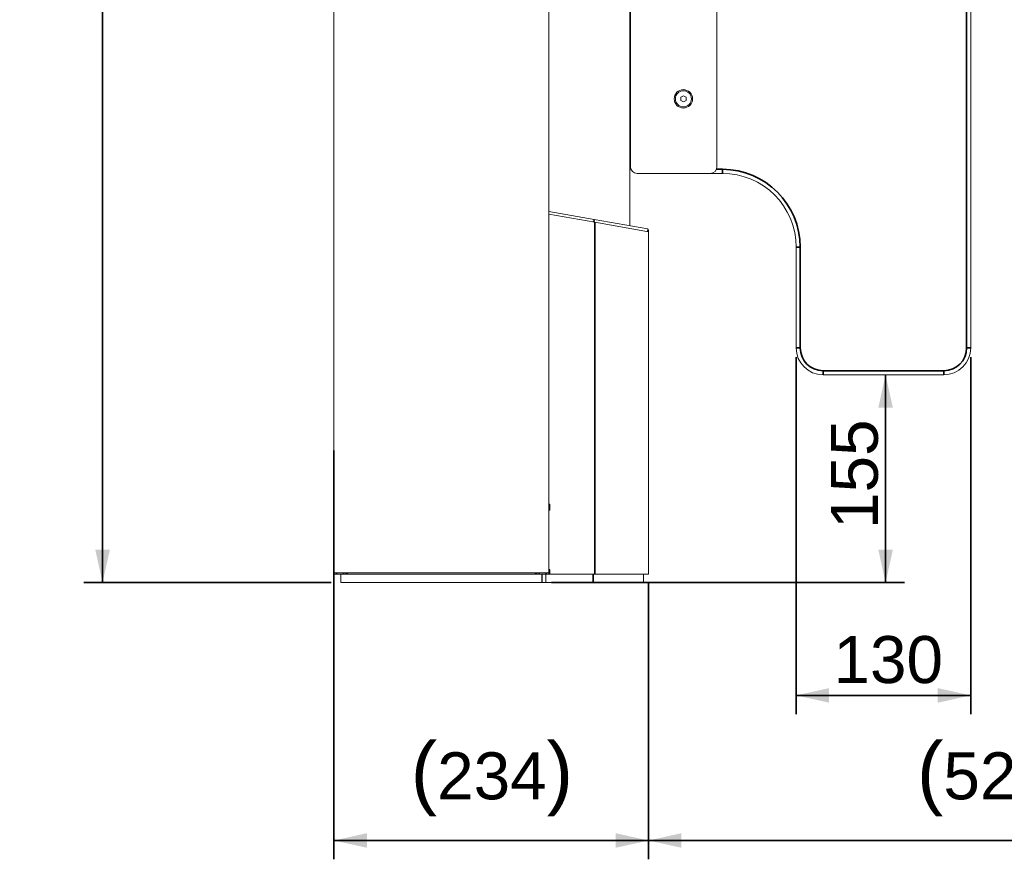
# Model space of a CAD drawing. Header units: millimetres. Extents: x 4 to 1188, y 1 to 840.
# Tile 9 of 197: x 191 to 296, y 241 to 330. Entities that reach past the tile are written whole.
import ezdxf

# ---------------------------------------------------------------- set-up
doc = ezdxf.new("R2010")
doc.units = ezdxf.units.MM
doc.layers.add('1', color=7, linetype='Continuous')
doc.styles.add('Arial Unicode MS', font='Arial Unicode MS')
doc.dimstyles.get("Standard").update_dxf_attribs({"dimtxt": 0.18, "dimasz": 0.18, "dimexe": 0.18, "dimexo": 0.0625, "dimgap": 0.09, "dimtad": 0, "dimtih": 1, "dimtoh": 1, "dimdec": 4, "dimzin": 0, "dimdsep": 46, "dimtxsty": 'Standard', "dimcen": 0.09, "dimadec": 0, "dimazin": 0, "dimtfac": 1, "dimtdec": 4, "dimtofl": 0, "dimtmove": 0, "dimatfit": 3, "dimfxl": 0, "dimtolj": 1, "dimtzin": 0, "dimarcsym": 0})

# ---------------------------------------------------------------- blocks, each defined once
blk = doc.blocks.new('_U1')
at = {"layer": '1', "color": 18, "lineweight": 35}
for p, q in [((224.48, 284.36), (224.48, 240.87)), ((257.96, 270.22), (257.96, 240.87)), ((224.48, 242.87), (257.96, 242.87))]:
    blk.add_line(p, q, dxfattribs=at)
at = {"layer": '1', "color": 18, "lineweight": 70}
for points in [[(224.48, 242.87), (227.98, 243.65), (227.98, 242.1)], [(257.96, 242.87), (254.46, 242.1), (254.46, 243.65)]]:
    blk.add_solid(points, dxfattribs=at)
at = {"layer": '1', "color": 18, "linetype": 'Continuous', "lineweight": 13, "insert": (232.65, 245.43), "char_height": 5, "attachment_point": 7, "line_spacing_factor": 1.047437, "style": 'Arial Unicode MS'}
blk.add_mtext('\\fArial Unicode MS|b0|i0;\\W1.0000;{\\H1.21x;(}234{\\H1.21x;)}', dxfattribs=at)
blk = doc.blocks.new('_U7')
at = {"layer": '1', "color": 18, "lineweight": 35}
for p, q in [((257.96, 270.22), (257.96, 240.87)), ((332.25, 270.22), (332.25, 240.87)), ((257.96, 242.87), (332.25, 242.87))]:
    blk.add_line(p, q, dxfattribs=at)
at = {"layer": '1', "color": 18, "lineweight": 70}
for points in [[(257.96, 242.87), (261.46, 243.65), (261.46, 242.1)], [(332.25, 242.87), (328.75, 242.1), (328.75, 243.65)]]:
    blk.add_solid(points, dxfattribs=at)
at = {"layer": '1', "color": 18, "linetype": 'Continuous', "lineweight": 13, "insert": (286.53, 245.43), "char_height": 5, "attachment_point": 7, "line_spacing_factor": 1.047437, "style": 'Arial Unicode MS'}
blk.add_mtext('\\fArial Unicode MS|b0|i0;\\W1.0000;{\\H1.21x;(}520{\\H1.21x;)}', dxfattribs=at)
blk = doc.blocks.new('_U8')
at = {"layer": '1', "color": 18, "lineweight": 35}
for p, q in [((273.68, 294.27), (273.68, 256.31)), ((292.25, 294.27), (292.25, 256.31)), ((273.68, 258.31), (292.25, 258.31))]:
    blk.add_line(p, q, dxfattribs=at)
at = {"layer": '1', "color": 18, "lineweight": 70}
for points in [[(273.68, 258.31), (277.18, 259.08), (277.18, 257.53)], [(292.25, 258.31), (288.75, 257.53), (288.75, 259.08)]]:
    blk.add_solid(points, dxfattribs=at)
at = {"layer": '1', "color": 18, "linetype": 'Continuous', "lineweight": 13, "insert": (277.65, 259.55), "char_height": 5, "attachment_point": 7, "line_spacing_factor": 1.047437, "style": 'Arial Unicode MS'}
blk.add_mtext('\\fArial Unicode MS|b0|i0;\\W1.0000;130', dxfattribs=at)
blk = doc.blocks.new('_U11')
at = {"layer": '1', "color": 18, "lineweight": 35}
for p, q in [((283.19, 270.31), (283.19, 292.41)), ((247.62, 270.31), (285.19, 270.31))]:
    blk.add_line(p, q, dxfattribs=at)
at = {"layer": '1', "color": 18, "lineweight": 70}
for points in [[(283.19, 292.41), (283.97, 288.91), (282.42, 288.91)], [(283.19, 270.31), (282.42, 273.81), (283.97, 273.81)]]:
    blk.add_solid(points, dxfattribs=at)
at = {"layer": '1', "color": 18, "linetype": 'Continuous', "lineweight": 13, "insert": (282.44, 276.01), "char_height": 5, "attachment_point": 7, "rotation": 90, "line_spacing_factor": 1.047437, "style": 'Arial Unicode MS'}
blk.add_mtext('\\fArial Unicode MS|b0|i0;\\W1.0000;155', dxfattribs=at)
blk = doc.blocks.new('_U15')
at = {"layer": '1', "color": 18, "lineweight": 35}
for p, q in [((245.62, 527.41), (197.85, 527.41)), ((199.85, 527.41), (199.85, 270.31)), ((224.19, 270.31), (197.85, 270.31))]:
    blk.add_line(p, q, dxfattribs=at)
at = {"layer": '1', "color": 18, "lineweight": 70}
for points in [[(199.85, 527.41), (200.63, 523.91), (199.07, 523.91)], [(199.85, 270.31), (199.07, 273.81), (200.63, 273.81)]]:
    blk.add_solid(points, dxfattribs=at)
at = {"layer": '1', "color": 18, "linetype": 'Continuous', "lineweight": 13, "insert": (197.78, 388.3), "char_height": 5, "attachment_point": 7, "rotation": 90, "line_spacing_factor": 1.047437, "style": 'Arial Unicode MS'}
blk.add_mtext('\\fArial Unicode MS|b0|i0;\\W1.0000;{\\H1.21x;(}1800{\\H1.21x;)}', dxfattribs=at)

msp = doc.modelspace()

# ---------------------------------------------------------------- linework, layer by layer
at = {"layer": '1', "color": 154, "linetype": 'Continuous', "lineweight": 35}
for p, q in [((291.8211, 295.2685), (291.8211, 524.5542)), ((265.1852, 314.2685), (265.8211, 314.2685)), ((265.8211, 313.8399), (265.8211, 314.2685)), ((252.1333, 308.6609), (252.1814, 308.9342)), ((252.2496, 308.6404), (252.2496, 271.216)), ((273.6782, 305.9828), (274.1068, 305.9828)), ((274.1068, 305.9828), (274.1068, 295.2685)), ((224.4781, 297.863), (224.4782, 297.863)), ((224.4781, 297.6346), (224.4782, 297.6346)), ((224.4781, 297.6271), (224.4782, 297.6271)), ((224.4781, 297.4665), (224.4782, 297.4665)), ((224.4781, 296.8757), (224.4782, 296.8757)), ((224.4781, 295.8621), (224.4782, 295.8621)), ((224.4781, 295.8621), (224.4782, 295.8621)), ((273.6782, 295.2685), (274.1068, 295.2685)), ((292.2496, 295.2685), (291.8211, 295.2685)), ((276.5354, 292.4114), (276.5354, 292.8399)), ((276.5354, 292.8399), (289.3925, 292.8399)), ((289.3925, 292.4114), (289.3925, 292.8399)), ((224.7639, 271.2191), (224.7639, 271.3623)), ((225.7639, 271.2191), (225.7639, 271.3619)), ((246.0496, 271.3619), (246.0496, 271.2191)), ((246.8496, 271.216), (246.8496, 271.2196)), ((247.0496, 271.3623), (247.0496, 271.2191)), ((252.0568, 271.216), (252.0568, 270.3119))]:
    msp.add_line(p, q, dxfattribs=at)
at = {"layer": '1', "color": 154, "linetype": 'Continuous', "lineweight": 13}
for p, q in [((292.2496, 524.5542), (292.2496, 295.2685)), ((224.4782, 404.5048), (224.4782, 271.3619)), ((247.3354, 404.5048), (247.3354, 271.3619)), ((247.3642, 398.9007), (247.3642, 309.7839)), ((255.9828, 308.2648), (255.9828, 398.9007)), ((256.0306, 314.5542), (256.0306, 397.5542)), ((265.2449, 397.5542), (265.2449, 314.5542)), ((261.6685, 322.0984), (261.3853, 321.9291)), ((261.3853, 321.9291), (261.3903, 321.5992)), ((261.9567, 321.9378), (261.6685, 322.0984)), ((261.9616, 321.6079), (261.9567, 321.9378)), ((261.3903, 321.5992), (261.6785, 321.4386)), ((261.6785, 321.4386), (261.9616, 321.6079)), ((264.5306, 313.8399), (256.7449, 313.8399)), ((265.8211, 313.8399), (264.5305, 313.8399)), ((247.3354, 309.7887), (252.1814, 308.9342)), ((252.2496, 308.6404), (247.3354, 309.5069)), ((252.1814, 308.9342), (257.8925, 307.9272)), ((257.9639, 307.6328), (252.2496, 308.6404)), ((257.8443, 307.6539), (257.8925, 307.9272)), ((257.8784, 307.8471), (257.9639, 307.8471)), ((257.9639, 307.6328), (257.9639, 307.8471)), ((257.9639, 307.6328), (257.9639, 271.216)), ((273.6782, 295.2685), (273.6782, 305.9828)), ((224.4496, 304.2548), (224.4782, 304.2548)), ((224.4496, 304.0405), (224.4496, 304.2548)), ((224.4782, 304.0405), (224.4496, 304.0405)), ((247.3354, 304.2548), (247.3639, 304.2548)), ((247.3639, 304.0405), (247.3354, 304.0405)), ((247.3639, 304.2548), (247.3639, 304.0405)), ((247.3354, 303.8691), (247.3639, 303.8691)), ((247.3639, 299.8691), (247.3639, 303.8691)), ((247.3354, 299.8691), (247.3639, 299.8691)), ((224.4781, 295.8839), (224.4781, 296.8757)), ((224.4781, 295.8823), (224.4781, 295.8839)), ((224.4781, 295.8839), (224.4782, 295.8839)), ((224.4781, 295.8809), (224.4781, 295.8823)), ((224.4781, 295.8823), (224.4782, 295.8823)), ((224.4781, 295.8809), (224.4782, 295.8809)), ((224.4781, 295.8796), (224.4781, 295.8809)), ((224.4781, 295.8796), (224.4782, 295.8796)), ((224.4781, 295.8679), (224.4782, 295.8679)), ((224.4781, 295.8623), (224.4782, 295.8623)), ((224.4781, 295.8623), (224.4782, 295.8623)), ((224.4781, 295.3451), (224.4782, 295.3451)), ((224.4781, 295.1823), (224.4782, 295.1823)), ((224.4781, 295.1822), (224.4782, 295.1822)), ((289.3925, 292.4114), (276.5354, 292.4114)), ((247.3354, 278.6446), (247.4639, 278.6446)), ((247.4639, 278.0017), (247.3354, 278.0017)), ((247.4639, 278.6446), (247.4639, 278.0017)), ((247.3354, 271.716), (247.4639, 271.716)), ((247.4639, 271.716), (247.4639, 271.216)), ((224.4782, 271.2191), (224.4782, 271.3623)), ((224.4782, 271.3619), (247.3354, 271.3619)), ((224.7639, 271.2191), (224.4782, 271.2191)), ((225.1925, 271.2191), (224.7639, 271.2191)), ((225.1925, 271.2191), (246.6211, 271.2191)), ((225.1925, 270.3119), (225.1925, 271.2191)), ((225.9068, 271.2191), (225.9068, 271.3619)), ((245.9068, 271.2191), (245.9068, 271.3619)), ((246.6211, 270.3119), (246.6211, 271.2191)), ((247.0496, 271.2191), (246.6211, 271.2191)), ((246.8496, 271.216), (246.6211, 271.216)), ((246.6282, 271.216), (246.6282, 270.3119)), ((247.2496, 271.216), (246.8496, 271.216)), ((247.0194, 271.216), (247.0194, 270.3119)), ((247.3354, 271.2191), (247.0496, 271.2191)), ((247.2496, 271.2196), (247.2496, 271.216)), ((247.3211, 271.2191), (247.3211, 271.216)), ((247.3211, 271.216), (247.4639, 271.216)), ((247.3354, 271.3623), (247.3354, 271.2191)), ((252.2496, 271.216), (247.4639, 271.216)), ((257.9639, 271.216), (252.2496, 271.216)), ((257.4419, 271.216), (257.4419, 270.3119)), ((225.1925, 270.3119), (246.6211, 270.3119)), ((247.0194, 270.3119), (246.6282, 270.3119))]:
    msp.add_line(p, q, dxfattribs=at)
for radius in [0.9793, 0.8571]:
    msp.add_circle((261.6735, 321.7685), radius, dxfattribs=at)
for centre, radius, start, end in [((255.3163, 315.7685), 0.7143, 360, 21.09375), ((256.7449, 314.5542), 0.7143, 180, 270), ((264.5306, 314.5542), 0.7143, 270, 0), ((265.8211, 305.9828), 7.8571, 0, 90), ((276.5354, 295.2685), 2.8571, 180, 270), ((289.3925, 295.2685), 2.8571, 270, 0), ((225.3354, 271.5048), 0.2857, 270, 329.999063), ((246.4782, 271.5048), 0.2857, 210.000938, 270)]:
    msp.add_arc(centre, radius, start, end, dxfattribs=at)
at = {"layer": '1', "color": 154, "linetype": 'Continuous', "lineweight": 35}
for centre, radius, start, end in [((265.8211, 305.9828), 8.2857, 0, 90), ((276.5354, 295.2685), 2.4286, 180, 270), ((289.3925, 295.2685), 2.4286, 270, 0)]:
    msp.add_arc(centre, radius, start, end, dxfattribs=at)
at = {"layer": '1', "color": 154, "linetype": 'Continuous', "lineweight": 13}
for points in [[(224.4781, 297.863), (224.4781, 297.9889), (224.4781, 298.0905), (224.4781, 298.0902)], [(224.4781, 296.8757), (224.4781, 297.1725), (224.4781, 297.3584), (224.4781, 297.4665)], [(224.4781, 295.3451), (224.4781, 295.4196), (224.4781, 295.5215), (224.4781, 295.6591)], [(224.4781, 295.1823), (224.4781, 295.1829), (224.4781, 295.2183), (224.4781, 295.3451)], [(247.0194, 270.3119), (248.6986, 270.3119), (250.3777, 270.3119), (252.0568, 270.3119)]]:
    msp.add_open_spline(points, degree=3, dxfattribs=at)
msp.add_rational_spline([(252.0568, 270.3119), (255.088, 270.3119), (257.0172, 270.3119), (257.4419, 270.3119)], [0.527058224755, 0.490523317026, 0.490986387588, 0.528447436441], degree=3, dxfattribs=at)

# ---------------------------------------------------------------- dimensions: what is measured, and where the dimension line sits
at = {"layer": '1', "color": 18, "linetype": 'Continuous', "lineweight": 13}
for base, p1, p2, override, picture, middle in [((199.8493, 270.3119), (268.0068, 527.4114), (235.9068, 270.3119), {"dimtxt": 5, "dimasz": 3.5, "dimexe": 2, "dimexo": 1, "dimgap": 2.5, "dimtad": 1, "dimtih": 0, "dimtoh": 0, "dimdec": 0, "dimlfac": 7, "dimzin": 8, "dimdsep": 44, "dimlunit": 2, "dimpost": '(<>)', "dimtxsty": 'Arial Unicode MS', "dimsah": 1, "dimse1": 0, "dimse2": 0, "dimsd1": 0, "dimsd2": 0, "dimclrd": 18, "dimclre": 18, "dimclrt": 18, "dimtm": -0.1, "dimtfac": 0.4, "dimtdec": 2, "dimtofl": 1, "dimtmove": 0, "dimtzin": 8, "dimlwd": 35, "dimlwe": 35}, '_U15', (199.8493, 398.8616)), ((283.1942, 292.4114), (235.9068, 270.3119), (282.9639, 292.4114), {"dimtxt": 5, "dimasz": 3.5, "dimexe": 2, "dimexo": 1, "dimgap": 2.5, "dimtad": 1, "dimtih": 0, "dimtoh": 0, "dimdec": 0, "dimlfac": 7, "dimzin": 8, "dimdsep": 44, "dimlunit": 2, "dimtxsty": 'Arial Unicode MS', "dimsah": 1, "dimse1": 0, "dimse2": 0, "dimsd1": 0, "dimsd2": 0, "dimclrd": 18, "dimclre": 18, "dimclrt": 18, "dimtol": 0, "dimtm": -0.1, "dimtfac": 0.4, "dimtdec": 2, "dimtofl": 1, "dimtmove": 0, "dimtzin": 8, "dimlwd": 35, "dimlwe": 35}, '_U11', (283.1942, 281.3616))]:
    dim = msp.add_linear_dim(base=base, p1=p1, p2=p2, angle=90, dimstyle='Standard', override=override, dxfattribs=at)
    dim.commit()
    dim.dimension.update_dxf_attribs({"geometry": picture, "text_midpoint": middle, "dimtype": 160})
for base, p1, p2, override, picture, middle in [((292.2496, 258.3078), (273.6782, 300.6257), (292.2496, 295.2685), {"dimtxt": 5, "dimasz": 3.5, "dimexe": 2, "dimexo": 1, "dimgap": 2.5, "dimtad": 1, "dimtih": 1, "dimtoh": 0, "dimdec": 0, "dimlfac": 7, "dimzin": 8, "dimdsep": 44, "dimlunit": 2, "dimtxsty": 'Arial Unicode MS', "dimsah": 1, "dimse1": 0, "dimse2": 0, "dimsd1": 0, "dimsd2": 0, "dimclrd": 18, "dimclre": 18, "dimclrt": 18, "dimtol": 0, "dimtm": -0.1, "dimtfac": 0.4, "dimtdec": 2, "dimtofl": 1, "dimtmove": 0, "dimtzin": 8, "dimlwd": 35, "dimlwe": 35}, '_U8', (282.9639, 258.3078)), ((257.9639, 242.8727), (224.4782, 285.3619), (257.9639, 289.4244), {"dimtxt": 5, "dimasz": 3.5, "dimexe": 2, "dimexo": 1, "dimgap": 2.5, "dimtad": 1, "dimtih": 1, "dimtoh": 0, "dimdec": 0, "dimlfac": 7, "dimzin": 8, "dimdsep": 44, "dimlunit": 2, "dimpost": '(<>)', "dimtxsty": 'Arial Unicode MS', "dimsah": 1, "dimse1": 0, "dimse2": 0, "dimsd1": 0, "dimsd2": 0, "dimclrd": 18, "dimclre": 18, "dimclrt": 18, "dimtm": -0.1, "dimtfac": 0.4, "dimtdec": 2, "dimtofl": 1, "dimtmove": 0, "dimtzin": 8, "dimlwd": 35, "dimlwe": 35}, '_U1', (241.2211, 242.8727)), ((332.2496, 242.8727), (257.9639, 289.4244), (332.2496, 289.4244), {"dimtxt": 5, "dimasz": 3.5, "dimexe": 2, "dimexo": 1, "dimgap": 2.5, "dimtad": 1, "dimtih": 1, "dimtoh": 0, "dimdec": 0, "dimlfac": 7, "dimzin": 8, "dimdsep": 44, "dimlunit": 2, "dimpost": '(<>)', "dimtxsty": 'Arial Unicode MS', "dimsah": 1, "dimse1": 0, "dimse2": 0, "dimsd1": 0, "dimsd2": 0, "dimclrd": 18, "dimclre": 18, "dimclrt": 18, "dimtm": -0.1, "dimtfac": 0.4, "dimtdec": 2, "dimtofl": 1, "dimtmove": 0, "dimtzin": 8, "dimlwd": 35, "dimlwe": 35}, '_U7', (295.1068, 242.8727))]:
    dim = msp.add_linear_dim(base=base, p1=p1, p2=p2, dimstyle='Standard', override=override, dxfattribs=at)
    dim.commit()
    dim.dimension.update_dxf_attribs({"geometry": picture, "text_midpoint": middle, "dimtype": 160})

doc.saveas('drawing.dxf')
